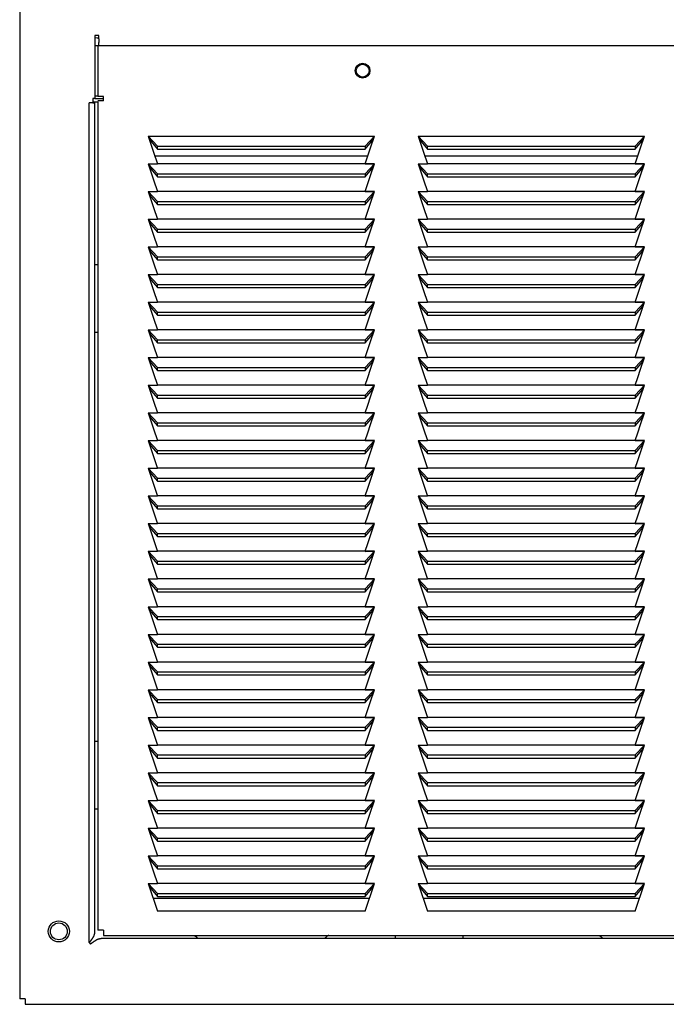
# Model space of a CAD drawing. Extents: x 8 to 124, y 2 to 77.
# Tile 1 of 11: x 8 to 18, y 6 to 21. Entities that reach past the tile are written whole.
import ezdxf

# ---------------------------------------------------------------- set-up
doc = ezdxf.new("R2010")
doc.units = 0
doc.layers.add('BODY', color=3, linetype='CONTINUOUS')

msp = doc.modelspace()

# ---------------------------------------------------------------- linework, layer by layer
at = {"layer": 'BODY', "linetype": 'CONTINUOUS'}
for p, q in [((8.361, 56.364), (8.361, 6.367)), ((9.535, 20.636), (9.472, 20.636)), ((9.472, 20.636), (9.472, 19.703)), ((9.511, 20.603), (9.535, 20.603)), ((9.535, 20.588), (9.535, 20.636)), ((9.535, 20.588), (9.535, 20.531)), ((9.472, 20.491), (9.518, 20.491)), ((9.518, 20.491), (26.363, 20.491)), ((9.518, 20.491), (9.518, 19.733)), ((9.535, 20.514), (9.535, 20.531)), ((9.535, 20.492), (9.535, 20.514)), ((9.535, 20.491), (9.535, 20.492)), ((9.442, 19.703), (9.442, 19.64)), ((9.472, 19.703), (9.442, 19.703)), ((9.472, 19.741), (9.518, 19.741)), ((9.472, 19.705), (9.6, 19.705)), ((9.6, 19.733), (9.518, 19.733)), ((9.6, 19.671), (9.6, 19.733)), ((9.391, 7.199), (9.391, 19.64)), ((9.442, 19.64), (9.391, 19.64)), ((9.442, 19.655), (9.525, 19.655)), ((9.442, 19.64), (9.472, 19.64)), ((9.472, 7.362), (9.472, 19.64)), ((9.6, 19.671), (9.518, 19.671)), ((9.518, 19.655), (9.518, 7.386)), ((10.266, 19.146), (13.616, 19.146)), ((10.404, 18.999), (10.266, 19.146)), ((13.616, 19.146), (13.477, 18.999)), ((14.266, 19.146), (17.616, 19.146)), ((14.404, 18.999), (14.266, 19.146)), ((17.616, 19.146), (17.477, 18.999)), ((10.283, 19.094), (10.404, 18.954)), ((10.404, 18.999), (13.477, 18.999)), ((10.404, 18.954), (10.404, 18.999)), ((13.477, 18.954), (13.598, 19.094)), ((13.477, 18.999), (13.477, 18.954)), ((14.283, 19.094), (14.404, 18.954)), ((14.404, 18.999), (17.477, 18.999)), ((14.404, 18.954), (14.404, 18.999)), ((17.477, 18.954), (17.598, 19.094)), ((17.477, 18.999), (17.477, 18.954)), ((10.364, 18.855), (13.518, 18.855)), ((10.404, 18.954), (13.477, 18.954)), ((14.364, 18.855), (17.518, 18.855)), ((14.404, 18.954), (17.477, 18.954)), ((10.266, 18.736), (10.404, 18.736)), ((10.404, 18.589), (10.266, 18.736)), ((10.283, 18.684), (10.404, 18.544)), ((13.478, 18.736), (10.404, 18.736)), ((13.616, 18.736), (13.477, 18.589)), ((13.477, 18.544), (13.598, 18.684)), ((13.616, 18.736), (13.478, 18.736)), ((13.478, 18.735), (13.616, 18.736)), ((14.266, 18.736), (14.404, 18.736)), ((14.404, 18.589), (14.266, 18.736)), ((14.283, 18.684), (14.404, 18.544)), ((17.478, 18.736), (14.404, 18.736)), ((17.616, 18.736), (17.477, 18.589)), ((17.477, 18.544), (17.598, 18.684)), ((17.616, 18.736), (17.478, 18.736)), ((17.478, 18.735), (17.616, 18.736)), ((10.404, 18.589), (13.477, 18.589)), ((10.404, 18.544), (10.404, 18.589)), ((10.404, 18.544), (13.477, 18.544)), ((13.477, 18.589), (13.477, 18.544)), ((14.404, 18.589), (17.477, 18.589)), ((14.404, 18.544), (14.404, 18.589)), ((14.404, 18.544), (17.477, 18.544)), ((17.477, 18.589), (17.477, 18.544)), ((10.266, 18.326), (10.404, 18.326)), ((10.404, 18.179), (10.266, 18.326)), ((10.283, 18.274), (10.404, 18.134)), ((13.478, 18.326), (10.404, 18.326)), ((13.616, 18.326), (13.477, 18.179)), ((13.477, 18.134), (13.598, 18.274)), ((13.616, 18.326), (13.478, 18.326)), ((13.478, 18.325), (13.616, 18.326)), ((14.266, 18.326), (14.404, 18.326)), ((14.404, 18.179), (14.266, 18.326)), ((14.283, 18.274), (14.404, 18.134)), ((17.478, 18.326), (14.404, 18.326)), ((17.616, 18.326), (17.477, 18.179)), ((17.477, 18.134), (17.598, 18.274)), ((17.616, 18.326), (17.478, 18.326)), ((17.478, 18.325), (17.616, 18.326)), ((10.404, 18.179), (13.477, 18.179)), ((10.404, 18.134), (10.404, 18.179)), ((10.404, 18.134), (13.477, 18.134)), ((13.477, 18.179), (13.477, 18.134)), ((14.404, 18.134), (14.404, 18.179)), ((14.404, 18.179), (17.477, 18.179)), ((14.404, 18.134), (17.477, 18.134)), ((17.477, 18.179), (17.477, 18.134)), ((10.266, 17.916), (10.404, 17.916)), ((10.404, 17.769), (10.266, 17.916)), ((10.283, 17.864), (10.404, 17.724)), ((13.478, 17.916), (10.404, 17.916)), ((13.616, 17.916), (13.477, 17.769)), ((13.477, 17.724), (13.598, 17.864)), ((13.616, 17.916), (13.478, 17.916)), ((13.478, 17.915), (13.616, 17.916)), ((14.266, 17.916), (14.404, 17.916)), ((14.404, 17.769), (14.266, 17.916)), ((14.283, 17.864), (14.404, 17.724)), ((17.478, 17.916), (14.404, 17.916)), ((17.616, 17.916), (17.477, 17.769)), ((17.477, 17.724), (17.598, 17.864)), ((17.616, 17.916), (17.478, 17.916)), ((17.478, 17.915), (17.616, 17.916)), ((10.404, 17.724), (10.404, 17.769)), ((10.404, 17.769), (13.477, 17.769)), ((10.404, 17.724), (13.477, 17.724)), ((13.477, 17.769), (13.477, 17.724)), ((14.404, 17.769), (17.477, 17.769)), ((14.404, 17.724), (14.404, 17.769)), ((14.404, 17.724), (17.477, 17.724)), ((17.477, 17.769), (17.477, 17.724)), ((10.266, 17.506), (10.404, 17.506)), ((10.404, 17.359), (10.266, 17.506)), ((13.478, 17.506), (10.404, 17.506)), ((13.616, 17.506), (13.477, 17.359)), ((13.616, 17.506), (13.478, 17.506)), ((13.478, 17.505), (13.616, 17.506)), ((14.266, 17.506), (14.404, 17.506)), ((14.404, 17.359), (14.266, 17.506)), ((17.478, 17.506), (14.404, 17.506)), ((17.616, 17.506), (17.477, 17.359)), ((17.616, 17.506), (17.478, 17.506)), ((17.478, 17.096), (17.616, 17.506)), ((17.478, 17.505), (17.616, 17.506)), ((10.283, 17.454), (10.404, 17.314)), ((10.404, 17.359), (13.477, 17.359)), ((10.404, 17.314), (10.404, 17.359)), ((13.477, 17.314), (13.598, 17.454)), ((13.477, 17.359), (13.477, 17.314)), ((14.283, 17.454), (14.404, 17.314)), ((14.404, 17.314), (14.404, 17.359)), ((14.404, 17.359), (17.477, 17.359)), ((17.477, 17.314), (17.598, 17.454)), ((17.477, 17.359), (17.477, 17.314)), ((9.518, 17.238), (9.472, 17.238)), ((10.404, 17.314), (13.477, 17.314)), ((14.404, 17.314), (17.477, 17.314)), ((10.266, 17.096), (10.404, 17.096)), ((10.404, 16.949), (10.266, 17.096)), ((13.478, 17.096), (10.404, 17.096)), ((13.616, 17.096), (13.477, 16.949)), ((13.616, 17.096), (13.478, 17.096)), ((13.478, 17.095), (13.616, 17.096)), ((14.266, 17.096), (14.404, 17.096)), ((14.404, 16.949), (14.266, 17.096)), ((17.478, 17.096), (14.404, 17.096)), ((17.616, 17.096), (17.477, 16.949)), ((17.616, 17.096), (17.478, 17.096)), ((17.478, 17.095), (17.616, 17.096)), ((10.283, 17.044), (10.404, 16.904)), ((10.404, 16.949), (13.477, 16.949)), ((10.404, 16.904), (10.404, 16.949)), ((13.477, 16.904), (13.598, 17.044)), ((13.477, 16.949), (13.477, 16.904)), ((14.283, 17.044), (14.404, 16.904)), ((14.404, 16.949), (17.477, 16.949)), ((14.404, 16.904), (14.404, 16.949)), ((17.477, 16.904), (17.598, 17.044)), ((17.477, 16.949), (17.477, 16.904)), ((10.404, 16.904), (13.477, 16.904)), ((14.404, 16.904), (17.477, 16.904)), ((10.266, 16.686), (10.404, 16.686)), ((10.404, 16.539), (10.266, 16.686)), ((10.283, 16.634), (10.404, 16.494)), ((13.478, 16.686), (10.404, 16.686)), ((13.616, 16.686), (13.477, 16.539)), ((13.477, 16.494), (13.598, 16.634)), ((13.616, 16.686), (13.478, 16.686)), ((13.478, 16.685), (13.616, 16.686)), ((14.266, 16.686), (14.404, 16.686)), ((14.404, 16.539), (14.266, 16.686)), ((14.283, 16.634), (14.404, 16.494)), ((17.478, 16.686), (14.404, 16.686)), ((17.616, 16.686), (17.477, 16.539)), ((17.477, 16.494), (17.598, 16.634)), ((17.616, 16.686), (17.478, 16.686)), ((17.478, 16.276), (17.616, 16.686)), ((17.478, 16.685), (17.616, 16.686)), ((10.404, 16.494), (10.404, 16.539)), ((10.404, 16.539), (13.477, 16.539)), ((10.404, 16.494), (13.477, 16.494)), ((13.477, 16.539), (13.477, 16.494)), ((14.404, 16.539), (17.477, 16.539)), ((14.404, 16.494), (14.404, 16.539)), ((14.404, 16.494), (17.477, 16.494)), ((17.477, 16.539), (17.477, 16.494)), ((9.518, 16.238), (9.472, 16.238)), ((10.266, 16.276), (10.404, 16.276)), ((10.404, 16.129), (10.266, 16.276)), ((10.283, 16.224), (10.404, 16.084)), ((13.478, 16.276), (10.404, 16.276)), ((13.616, 16.276), (13.477, 16.129)), ((13.477, 16.084), (13.598, 16.224)), ((13.616, 16.276), (13.478, 16.276)), ((13.478, 16.275), (13.616, 16.276)), ((14.266, 16.276), (14.404, 16.276)), ((14.404, 16.129), (14.266, 16.276)), ((14.283, 16.224), (14.404, 16.084)), ((17.478, 16.276), (14.404, 16.276)), ((17.616, 16.276), (17.477, 16.129)), ((17.477, 16.084), (17.598, 16.224)), ((17.616, 16.276), (17.478, 16.276)), ((17.478, 16.275), (17.616, 16.276)), ((10.404, 16.129), (13.477, 16.129)), ((10.404, 16.084), (10.404, 16.129)), ((10.404, 16.084), (13.477, 16.084)), ((13.477, 16.129), (13.477, 16.084)), ((14.404, 16.084), (14.404, 16.129)), ((14.404, 16.129), (17.477, 16.129)), ((14.404, 16.084), (17.477, 16.084)), ((17.477, 16.129), (17.477, 16.084)), ((10.266, 15.866), (10.404, 15.866)), ((10.404, 15.719), (10.266, 15.866)), ((10.283, 15.814), (10.404, 15.674)), ((13.478, 15.866), (10.404, 15.866)), ((13.616, 15.866), (13.477, 15.719)), ((13.477, 15.674), (13.598, 15.814)), ((13.616, 15.866), (13.478, 15.866)), ((13.478, 15.865), (13.616, 15.866)), ((14.266, 15.866), (14.404, 15.866)), ((14.404, 15.719), (14.266, 15.866)), ((14.283, 15.814), (14.404, 15.674)), ((17.478, 15.866), (14.404, 15.866)), ((17.616, 15.866), (17.477, 15.719)), ((17.477, 15.674), (17.598, 15.814)), ((17.616, 15.866), (17.478, 15.866)), ((17.478, 15.865), (17.616, 15.866)), ((10.404, 15.674), (10.404, 15.719)), ((10.404, 15.719), (13.477, 15.719)), ((10.404, 15.674), (13.477, 15.674)), ((13.477, 15.719), (13.477, 15.674)), ((14.404, 15.674), (14.404, 15.719)), ((14.404, 15.719), (17.477, 15.719)), ((14.404, 15.674), (17.477, 15.674)), ((17.477, 15.719), (17.477, 15.674)), ((10.266, 15.456), (10.404, 15.456)), ((10.404, 15.309), (10.266, 15.456)), ((10.283, 15.404), (10.404, 15.264)), ((13.478, 15.456), (10.404, 15.456)), ((13.616, 15.456), (13.477, 15.309)), ((13.477, 15.264), (13.598, 15.404)), ((13.616, 15.456), (13.478, 15.456)), ((13.478, 15.455), (13.616, 15.456)), ((14.266, 15.456), (14.404, 15.456)), ((14.404, 15.309), (14.266, 15.456)), ((14.283, 15.404), (14.404, 15.264)), ((17.478, 15.456), (14.404, 15.456)), ((17.616, 15.456), (17.477, 15.309)), ((17.477, 15.264), (17.598, 15.404)), ((17.616, 15.456), (17.478, 15.456)), ((17.478, 15.455), (17.616, 15.456)), ((10.404, 15.309), (13.477, 15.309)), ((10.404, 15.264), (10.404, 15.309)), ((10.404, 15.264), (13.477, 15.264)), ((13.477, 15.309), (13.477, 15.264)), ((14.404, 15.264), (14.404, 15.309)), ((14.404, 15.309), (17.477, 15.309)), ((14.404, 15.264), (17.477, 15.264)), ((17.477, 15.309), (17.477, 15.264)), ((10.266, 15.046), (10.404, 15.046)), ((10.404, 14.899), (10.266, 15.046)), ((13.478, 15.046), (10.404, 15.046)), ((13.616, 15.046), (13.477, 14.899)), ((13.616, 15.046), (13.478, 15.046)), ((13.478, 15.045), (13.616, 15.046)), ((14.266, 15.046), (14.404, 15.046)), ((14.404, 14.899), (14.266, 15.046)), ((17.478, 15.046), (14.404, 15.046)), ((17.616, 15.046), (17.477, 14.899)), ((17.616, 15.046), (17.478, 15.046)), ((17.478, 15.045), (17.616, 15.046)), ((10.283, 14.994), (10.404, 14.854)), ((10.404, 14.854), (10.404, 14.899)), ((10.404, 14.899), (13.477, 14.899)), ((13.477, 14.854), (13.598, 14.994)), ((13.477, 14.899), (13.477, 14.854)), ((14.283, 14.994), (14.404, 14.854)), ((14.404, 14.854), (14.404, 14.899)), ((14.404, 14.899), (17.477, 14.899)), ((17.477, 14.854), (17.598, 14.994)), ((17.477, 14.899), (17.477, 14.854)), ((10.404, 14.854), (13.477, 14.854)), ((14.404, 14.854), (17.477, 14.854)), ((10.266, 14.636), (10.404, 14.636)), ((10.404, 14.489), (10.266, 14.636)), ((13.478, 14.636), (10.404, 14.636)), ((13.616, 14.636), (13.477, 14.489)), ((13.616, 14.636), (13.478, 14.636)), ((13.478, 14.635), (13.616, 14.636)), ((14.266, 14.636), (14.404, 14.636)), ((14.404, 14.489), (14.266, 14.636)), ((17.478, 14.636), (14.404, 14.636)), ((17.616, 14.636), (17.477, 14.489)), ((17.616, 14.636), (17.478, 14.636)), ((17.478, 14.635), (17.616, 14.636)), ((10.283, 14.584), (10.404, 14.444)), ((10.404, 14.444), (10.404, 14.489)), ((10.404, 14.489), (13.477, 14.489)), ((10.404, 14.444), (13.477, 14.444)), ((13.477, 14.444), (13.598, 14.584)), ((13.477, 14.489), (13.477, 14.444)), ((14.283, 14.584), (14.404, 14.444)), ((14.404, 14.444), (14.404, 14.489)), ((14.404, 14.489), (17.477, 14.489)), ((14.404, 14.444), (17.477, 14.444)), ((17.477, 14.444), (17.598, 14.584)), ((17.477, 14.489), (17.477, 14.444)), ((10.266, 14.226), (10.404, 14.226)), ((10.404, 14.079), (10.266, 14.226)), ((10.283, 14.174), (10.404, 14.034)), ((13.478, 14.226), (10.404, 14.226)), ((13.616, 14.226), (13.477, 14.079)), ((13.477, 14.034), (13.598, 14.174)), ((13.616, 14.226), (13.478, 14.226)), ((13.478, 14.225), (13.616, 14.226)), ((14.266, 14.226), (14.404, 14.226)), ((14.404, 14.079), (14.266, 14.226)), ((14.283, 14.174), (14.404, 14.034)), ((17.478, 14.226), (14.404, 14.226)), ((17.616, 14.226), (17.477, 14.079)), ((17.477, 14.034), (17.598, 14.174)), ((17.616, 14.226), (17.478, 14.226)), ((17.478, 14.225), (17.616, 14.226)), ((10.404, 14.034), (10.404, 14.079)), ((10.404, 14.079), (13.477, 14.079)), ((10.404, 14.034), (13.477, 14.034)), ((13.477, 14.079), (13.477, 14.034)), ((14.404, 14.034), (14.404, 14.079)), ((14.404, 14.079), (17.477, 14.079)), ((14.404, 14.034), (17.477, 14.034)), ((17.477, 14.079), (17.477, 14.034)), ((10.266, 13.816), (10.404, 13.816)), ((10.404, 13.669), (10.266, 13.816)), ((10.283, 13.764), (10.404, 13.624)), ((13.478, 13.816), (10.404, 13.816)), ((13.616, 13.816), (13.477, 13.669)), ((13.477, 13.624), (13.598, 13.764)), ((13.616, 13.816), (13.478, 13.816)), ((13.478, 13.815), (13.616, 13.816)), ((14.266, 13.816), (14.404, 13.816)), ((14.404, 13.669), (14.266, 13.816)), ((14.283, 13.764), (14.404, 13.624)), ((17.478, 13.816), (14.404, 13.816)), ((17.616, 13.816), (17.477, 13.669)), ((17.477, 13.624), (17.598, 13.764)), ((17.616, 13.816), (17.478, 13.816)), ((17.478, 13.815), (17.616, 13.816)), ((10.404, 13.624), (10.404, 13.669)), ((10.404, 13.669), (13.477, 13.669)), ((10.404, 13.624), (13.477, 13.624)), ((13.477, 13.669), (13.477, 13.624)), ((14.404, 13.624), (14.404, 13.669)), ((14.404, 13.669), (17.477, 13.669)), ((14.404, 13.624), (17.477, 13.624)), ((17.477, 13.669), (17.477, 13.624)), ((10.266, 13.406), (10.404, 13.406)), ((10.404, 13.259), (10.266, 13.406)), ((10.283, 13.354), (10.404, 13.214)), ((13.478, 13.406), (10.404, 13.406)), ((13.616, 13.406), (13.477, 13.259)), ((13.477, 13.214), (13.598, 13.354)), ((13.616, 13.406), (13.478, 13.406)), ((13.478, 13.405), (13.616, 13.406)), ((14.266, 13.406), (14.404, 13.406)), ((14.404, 13.259), (14.266, 13.406)), ((14.283, 13.354), (14.404, 13.214)), ((17.478, 13.406), (14.404, 13.406)), ((17.616, 13.406), (17.477, 13.259)), ((17.477, 13.214), (17.598, 13.354)), ((17.616, 13.406), (17.478, 13.406)), ((17.478, 13.405), (17.616, 13.406)), ((10.404, 13.259), (13.477, 13.259)), ((10.404, 13.214), (10.404, 13.259)), ((10.404, 13.214), (13.477, 13.214)), ((13.477, 13.259), (13.477, 13.214)), ((14.404, 13.214), (14.404, 13.259)), ((14.404, 13.259), (17.477, 13.259)), ((14.404, 13.214), (17.477, 13.214)), ((17.477, 13.259), (17.477, 13.214)), ((10.266, 12.996), (10.404, 12.996)), ((10.404, 12.849), (10.266, 12.996)), ((13.478, 12.996), (10.404, 12.996)), ((13.616, 12.996), (13.477, 12.849)), ((13.616, 12.996), (13.478, 12.996)), ((13.478, 12.995), (13.616, 12.996)), ((14.266, 12.996), (14.404, 12.996)), ((14.404, 12.849), (14.266, 12.996)), ((17.478, 12.996), (14.404, 12.996)), ((17.616, 12.996), (17.477, 12.849)), ((17.616, 12.996), (17.478, 12.996)), ((17.478, 12.995), (17.616, 12.996)), ((10.283, 12.944), (10.404, 12.804)), ((10.404, 12.849), (13.477, 12.849)), ((10.404, 12.804), (10.404, 12.849)), ((13.477, 12.804), (13.598, 12.944)), ((13.477, 12.849), (13.477, 12.804)), ((14.283, 12.944), (14.404, 12.804)), ((14.404, 12.804), (14.404, 12.849)), ((14.404, 12.849), (17.477, 12.849)), ((17.477, 12.804), (17.598, 12.944)), ((17.477, 12.849), (17.477, 12.804)), ((10.404, 12.804), (13.477, 12.804)), ((14.404, 12.804), (17.477, 12.804)), ((10.266, 12.586), (10.404, 12.586)), ((10.404, 12.439), (10.266, 12.586)), ((13.478, 12.586), (10.404, 12.586)), ((13.616, 12.586), (13.477, 12.439)), ((13.616, 12.586), (13.478, 12.586)), ((13.478, 12.585), (13.616, 12.586)), ((14.266, 12.586), (14.404, 12.586)), ((14.404, 12.439), (14.266, 12.586)), ((17.478, 12.586), (14.404, 12.586)), ((17.616, 12.586), (17.477, 12.439)), ((17.616, 12.586), (17.478, 12.586)), ((17.478, 12.585), (17.616, 12.586)), ((10.283, 12.534), (10.404, 12.394)), ((10.404, 12.394), (10.404, 12.439)), ((10.404, 12.439), (13.477, 12.439)), ((13.477, 12.394), (13.598, 12.534)), ((13.477, 12.439), (13.477, 12.394)), ((14.283, 12.534), (14.404, 12.394)), ((14.404, 12.394), (14.404, 12.439)), ((14.404, 12.439), (17.477, 12.439)), ((17.477, 12.394), (17.598, 12.534)), ((17.477, 12.439), (17.477, 12.394)), ((10.404, 12.394), (13.477, 12.394)), ((14.404, 12.394), (17.477, 12.394)), ((10.266, 12.176), (10.404, 12.176)), ((10.404, 12.029), (10.266, 12.176)), ((10.283, 12.124), (10.404, 11.984)), ((13.478, 12.176), (10.404, 12.176)), ((13.616, 12.176), (13.477, 12.029)), ((13.477, 11.984), (13.598, 12.124)), ((13.616, 12.176), (13.478, 12.176)), ((13.478, 12.175), (13.616, 12.176)), ((14.266, 12.176), (14.404, 12.176)), ((14.404, 12.029), (14.266, 12.176)), ((14.283, 12.124), (14.404, 11.984)), ((17.478, 12.176), (14.404, 12.176)), ((17.616, 12.176), (17.477, 12.029)), ((17.477, 11.984), (17.598, 12.124)), ((17.616, 12.176), (17.478, 12.176)), ((17.478, 12.175), (17.616, 12.176)), ((10.404, 12.029), (13.477, 12.029)), ((10.404, 11.984), (10.404, 12.029)), ((10.404, 11.984), (13.477, 11.984)), ((13.477, 12.029), (13.477, 11.984)), ((14.404, 12.029), (17.477, 12.029)), ((14.404, 11.984), (14.404, 12.029)), ((14.404, 11.984), (17.477, 11.984)), ((17.477, 12.029), (17.477, 11.984)), ((10.266, 11.766), (10.404, 11.766)), ((10.404, 11.619), (10.266, 11.766)), ((10.283, 11.714), (10.404, 11.574)), ((13.478, 11.766), (10.404, 11.766)), ((13.616, 11.766), (13.477, 11.619)), ((13.477, 11.574), (13.598, 11.714)), ((13.616, 11.766), (13.478, 11.766)), ((13.478, 11.765), (13.616, 11.766)), ((14.266, 11.766), (14.404, 11.766)), ((14.404, 11.619), (14.266, 11.766)), ((14.283, 11.714), (14.404, 11.574)), ((17.478, 11.766), (14.404, 11.766)), ((17.616, 11.766), (17.477, 11.619)), ((17.477, 11.574), (17.598, 11.714)), ((17.616, 11.766), (17.478, 11.766)), ((17.478, 11.765), (17.616, 11.766)), ((10.404, 11.574), (10.404, 11.619)), ((10.404, 11.619), (13.477, 11.619)), ((10.404, 11.574), (13.477, 11.574)), ((13.477, 11.619), (13.477, 11.574)), ((14.404, 11.574), (14.404, 11.619)), ((14.404, 11.619), (17.477, 11.619)), ((14.404, 11.574), (17.477, 11.574)), ((17.477, 11.619), (17.477, 11.574)), ((10.266, 11.356), (10.404, 11.356)), ((10.404, 11.209), (10.266, 11.356)), ((10.283, 11.304), (10.404, 11.164)), ((13.478, 11.356), (10.404, 11.356)), ((13.616, 11.356), (13.477, 11.209)), ((13.477, 11.164), (13.598, 11.304)), ((13.616, 11.356), (13.478, 11.356)), ((13.478, 11.355), (13.616, 11.356)), ((14.266, 11.356), (14.404, 11.356)), ((14.404, 11.209), (14.266, 11.356)), ((14.283, 11.304), (14.404, 11.164)), ((17.478, 11.356), (14.404, 11.356)), ((17.616, 11.356), (17.477, 11.209)), ((17.477, 11.164), (17.598, 11.304)), ((17.616, 11.356), (17.478, 11.356)), ((17.478, 11.355), (17.616, 11.356)), ((10.404, 11.164), (10.404, 11.209)), ((10.404, 11.209), (13.477, 11.209)), ((10.404, 11.164), (13.477, 11.164)), ((13.477, 11.209), (13.477, 11.164)), ((14.404, 11.164), (14.404, 11.209)), ((14.404, 11.209), (17.477, 11.209)), ((14.404, 11.164), (17.477, 11.164)), ((17.477, 11.209), (17.477, 11.164)), ((10.266, 10.946), (10.404, 10.946)), ((10.404, 10.799), (10.266, 10.946)), ((13.478, 10.946), (10.404, 10.946)), ((13.616, 10.946), (13.477, 10.799)), ((13.616, 10.946), (13.478, 10.946)), ((13.478, 10.945), (13.616, 10.946)), ((14.266, 10.946), (14.404, 10.946)), ((14.404, 10.799), (14.266, 10.946)), ((17.478, 10.946), (14.404, 10.946)), ((17.616, 10.946), (17.477, 10.799)), ((17.616, 10.946), (17.478, 10.946)), ((17.478, 10.945), (17.616, 10.946)), ((10.283, 10.894), (10.404, 10.754)), ((10.404, 10.799), (13.477, 10.799)), ((10.404, 10.754), (10.404, 10.799)), ((13.477, 10.754), (13.598, 10.894)), ((13.477, 10.799), (13.477, 10.754)), ((14.283, 10.894), (14.404, 10.754)), ((14.404, 10.799), (17.477, 10.799)), ((14.404, 10.754), (14.404, 10.799)), ((17.477, 10.754), (17.598, 10.894)), ((17.477, 10.799), (17.477, 10.754)), ((10.404, 10.754), (13.477, 10.754)), ((14.404, 10.754), (17.477, 10.754)), ((10.266, 10.536), (10.404, 10.536)), ((10.404, 10.389), (10.266, 10.536)), ((13.478, 10.536), (10.404, 10.536)), ((13.616, 10.536), (13.477, 10.389)), ((13.616, 10.536), (13.478, 10.536)), ((13.478, 10.535), (13.616, 10.536)), ((14.266, 10.536), (14.404, 10.536)), ((14.404, 10.389), (14.266, 10.536)), ((17.478, 10.536), (14.404, 10.536)), ((17.616, 10.536), (17.477, 10.389)), ((17.616, 10.536), (17.478, 10.536)), ((17.478, 10.535), (17.616, 10.536)), ((10.283, 10.484), (10.404, 10.344)), ((10.404, 10.389), (13.477, 10.389)), ((10.404, 10.344), (10.404, 10.389)), ((13.477, 10.344), (13.598, 10.484)), ((13.477, 10.389), (13.477, 10.344)), ((14.283, 10.484), (14.404, 10.344)), ((14.404, 10.389), (17.477, 10.389)), ((14.404, 10.344), (14.404, 10.389)), ((17.477, 10.344), (17.598, 10.484)), ((17.477, 10.389), (17.477, 10.344)), ((10.404, 10.344), (13.477, 10.344)), ((14.404, 10.344), (17.477, 10.344)), ((9.518, 10.178), (9.472, 10.178)), ((10.266, 10.126), (10.404, 10.126)), ((10.404, 9.979), (10.266, 10.126)), ((10.283, 10.074), (10.404, 9.934)), ((13.478, 10.126), (10.404, 10.126)), ((13.616, 10.126), (13.477, 9.979)), ((13.477, 9.934), (13.598, 10.074)), ((13.616, 10.126), (13.478, 10.126)), ((13.478, 10.125), (13.616, 10.126)), ((14.266, 10.126), (14.404, 10.126)), ((14.404, 9.979), (14.266, 10.126)), ((14.283, 10.074), (14.404, 9.934)), ((17.478, 10.126), (14.404, 10.126)), ((17.616, 10.126), (17.477, 9.979)), ((17.477, 9.934), (17.598, 10.074)), ((17.616, 10.126), (17.478, 10.126)), ((17.478, 10.125), (17.616, 10.126)), ((10.404, 9.934), (10.404, 9.979)), ((10.404, 9.979), (13.477, 9.979)), ((10.404, 9.934), (13.477, 9.934)), ((13.477, 9.979), (13.477, 9.934)), ((14.404, 9.934), (14.404, 9.979)), ((14.404, 9.979), (17.477, 9.979)), ((14.404, 9.934), (17.477, 9.934)), ((17.477, 9.979), (17.477, 9.934)), ((10.266, 9.716), (10.404, 9.716)), ((10.404, 9.569), (10.266, 9.716)), ((10.283, 9.664), (10.404, 9.524)), ((13.478, 9.716), (10.404, 9.716)), ((13.616, 9.716), (13.477, 9.569)), ((13.477, 9.524), (13.598, 9.664)), ((13.616, 9.716), (13.478, 9.716)), ((13.478, 9.715), (13.616, 9.716)), ((14.266, 9.716), (14.404, 9.716)), ((14.404, 9.569), (14.266, 9.716)), ((14.283, 9.664), (14.404, 9.524)), ((17.478, 9.716), (14.404, 9.716)), ((17.616, 9.716), (17.477, 9.569)), ((17.477, 9.524), (17.598, 9.664)), ((17.616, 9.716), (17.478, 9.716)), ((17.478, 9.715), (17.616, 9.716)), ((10.404, 9.524), (10.404, 9.569)), ((10.404, 9.569), (13.477, 9.569)), ((10.404, 9.524), (13.477, 9.524)), ((13.477, 9.569), (13.477, 9.524)), ((14.404, 9.524), (14.404, 9.569)), ((14.404, 9.569), (17.477, 9.569)), ((14.404, 9.524), (17.477, 9.524)), ((17.477, 9.569), (17.477, 9.524)), ((10.266, 9.306), (10.404, 9.306)), ((10.404, 9.159), (10.266, 9.306)), ((10.283, 9.254), (10.404, 9.114)), ((13.478, 9.306), (10.404, 9.306)), ((13.616, 9.306), (13.477, 9.159)), ((13.477, 9.114), (13.598, 9.254)), ((13.616, 9.306), (13.478, 9.306)), ((13.478, 9.305), (13.616, 9.306)), ((14.266, 9.306), (14.404, 9.306)), ((14.404, 9.159), (14.266, 9.306)), ((14.283, 9.254), (14.404, 9.114)), ((17.478, 9.306), (14.404, 9.306)), ((17.616, 9.306), (17.477, 9.159)), ((17.477, 9.114), (17.598, 9.254)), ((17.616, 9.306), (17.478, 9.306)), ((17.478, 9.305), (17.616, 9.306)), ((9.518, 9.178), (9.472, 9.178)), ((10.404, 9.159), (13.477, 9.159)), ((10.404, 9.114), (10.404, 9.159)), ((10.404, 9.114), (13.477, 9.114)), ((13.477, 9.159), (13.477, 9.114)), ((14.404, 9.114), (14.404, 9.159)), ((14.404, 9.159), (17.477, 9.159)), ((14.404, 9.114), (17.477, 9.114)), ((17.477, 9.159), (17.477, 9.114)), ((10.266, 8.896), (10.404, 8.896)), ((10.404, 8.749), (10.266, 8.896)), ((10.283, 8.844), (10.404, 8.704)), ((13.478, 8.896), (10.404, 8.896)), ((13.616, 8.896), (13.477, 8.749)), ((13.477, 8.704), (13.598, 8.844)), ((13.616, 8.896), (13.478, 8.896)), ((13.478, 8.895), (13.616, 8.896)), ((14.266, 8.896), (14.404, 8.896)), ((14.404, 8.749), (14.266, 8.896)), ((14.283, 8.844), (14.404, 8.704)), ((17.478, 8.896), (14.404, 8.896)), ((17.616, 8.896), (17.477, 8.749)), ((17.477, 8.704), (17.598, 8.844)), ((17.616, 8.896), (17.478, 8.896)), ((17.478, 8.895), (17.616, 8.896)), ((10.404, 8.749), (13.477, 8.749)), ((10.404, 8.704), (10.404, 8.749)), ((10.404, 8.704), (13.477, 8.704)), ((13.477, 8.749), (13.477, 8.704)), ((14.404, 8.749), (17.477, 8.749)), ((14.404, 8.704), (14.404, 8.749)), ((14.404, 8.704), (17.477, 8.704)), ((17.477, 8.749), (17.477, 8.704)), ((10.266, 8.486), (10.404, 8.486)), ((10.404, 8.339), (10.266, 8.486)), ((13.478, 8.486), (10.404, 8.486)), ((13.616, 8.486), (13.477, 8.339)), ((13.616, 8.486), (13.478, 8.486)), ((13.478, 8.485), (13.616, 8.486)), ((14.266, 8.486), (14.404, 8.486)), ((14.404, 8.339), (14.266, 8.486)), ((17.478, 8.486), (14.404, 8.486)), ((17.616, 8.486), (17.477, 8.339)), ((17.616, 8.486), (17.478, 8.486)), ((17.478, 8.485), (17.616, 8.486)), ((10.283, 8.434), (10.404, 8.294)), ((10.404, 8.294), (10.404, 8.339)), ((10.404, 8.339), (13.477, 8.339)), ((13.477, 8.294), (13.598, 8.434)), ((13.477, 8.339), (13.477, 8.294)), ((14.283, 8.434), (14.404, 8.294)), ((14.404, 8.294), (14.404, 8.339)), ((14.404, 8.339), (17.477, 8.339)), ((17.477, 8.294), (17.598, 8.434)), ((17.477, 8.339), (17.477, 8.294)), ((10.404, 8.294), (13.477, 8.294)), ((14.404, 8.294), (17.477, 8.294)), ((10.266, 8.076), (10.404, 8.076)), ((10.404, 7.929), (10.266, 8.076)), ((10.266, 8.076), (10.404, 7.665)), ((10.283, 8.024), (10.404, 7.884)), ((13.478, 8.076), (10.404, 8.076)), ((13.616, 8.076), (13.477, 7.929)), ((13.477, 7.665), (13.616, 8.076)), ((13.477, 7.884), (13.598, 8.024)), ((13.616, 8.076), (13.478, 8.076)), ((13.478, 8.075), (13.616, 8.076)), ((14.266, 8.076), (14.404, 8.076)), ((14.404, 7.929), (14.266, 8.076)), ((14.266, 8.076), (14.404, 7.665)), ((14.283, 8.024), (14.404, 7.884)), ((17.478, 8.076), (14.404, 8.076)), ((17.616, 8.076), (17.477, 7.929)), ((17.477, 7.665), (17.616, 8.076)), ((17.477, 7.884), (17.598, 8.024)), ((17.616, 8.076), (17.478, 8.076)), ((17.478, 8.075), (17.616, 8.076)), ((10.404, 7.884), (10.404, 7.929)), ((10.404, 7.929), (13.477, 7.929)), ((10.404, 7.884), (13.477, 7.884)), ((13.477, 7.929), (13.477, 7.884)), ((14.404, 7.929), (17.477, 7.929)), ((14.404, 7.884), (14.404, 7.929)), ((14.404, 7.884), (17.477, 7.884)), ((17.477, 7.929), (17.477, 7.884)), ((13.541, 7.855), (10.34, 7.855)), ((17.541, 7.855), (14.34, 7.855)), ((13.477, 7.665), (10.404, 7.665)), ((17.477, 7.665), (14.404, 7.665)), ((9.6, 7.386), (9.518, 7.386)), ((9.6, 7.386), (9.6, 7.305)), ((9.6, 7.305), (26.282, 7.305)), ((13.926, 7.305), (13.926, 7.259)), ((14.926, 7.305), (14.926, 7.259)), ((9.391, 7.199), (9.412, 7.178)), ((26.307, 7.259), (9.574, 7.259)), ((10.997, 7.259), (10.988, 7.273)), ((12.885, 7.259), (12.894, 7.273)), ((16.997, 7.259), (16.988, 7.273)), ((8.442, 6.367), (8.361, 6.367)), ((8.441, 6.366), (8.441, 6.367)), ((8.442, 6.366), (8.441, 6.366)), ((8.442, 6.367), (8.442, 6.286)), ((8.442, 6.286), (27.44, 6.286))]:
    msp.add_line(p, q, dxfattribs=at)
at = {"layer": 'BODY', "linetype": 'CONTINUOUS', "flags": 128}
for points in [[(9.472, 20.609), (9.485, 20.606), (9.511, 20.603)], [(10.266, 19.146), (10.306, 19.028), (10.345, 18.91), (10.404, 18.735)], [(13.478, 18.736), (13.517, 18.853), (13.557, 18.972), (13.616, 19.146)], [(14.266, 19.146), (14.306, 19.028), (14.345, 18.91), (14.404, 18.735)], [(17.478, 18.736), (17.517, 18.853), (17.557, 18.972), (17.616, 19.146)], [(10.266, 18.736), (10.306, 18.618), (10.345, 18.5), (10.404, 18.325)], [(13.478, 18.326), (13.517, 18.443), (13.557, 18.562), (13.616, 18.736)], [(14.266, 18.736), (14.306, 18.618), (14.345, 18.5), (14.404, 18.325)], [(17.478, 18.326), (17.517, 18.443), (17.557, 18.562), (17.616, 18.736)], [(10.266, 18.326), (10.306, 18.208), (10.345, 18.09), (10.404, 17.915)], [(13.478, 17.916), (13.517, 18.033), (13.557, 18.152), (13.616, 18.326)], [(14.266, 18.326), (14.306, 18.208), (14.345, 18.09), (14.404, 17.915)], [(17.478, 17.916), (17.517, 18.033), (17.557, 18.152), (17.616, 18.326)], [(10.266, 17.916), (10.306, 17.798), (10.345, 17.68), (10.404, 17.505)], [(13.478, 17.506), (13.517, 17.623), (13.557, 17.742), (13.616, 17.916)], [(14.266, 17.916), (14.306, 17.798), (14.345, 17.68), (14.404, 17.505)], [(17.478, 17.506), (17.517, 17.623), (17.557, 17.742), (17.616, 17.916)], [(10.266, 17.506), (10.306, 17.388), (10.345, 17.27), (10.404, 17.095)], [(13.478, 17.096), (13.517, 17.213), (13.557, 17.332), (13.616, 17.506)], [(14.266, 17.506), (14.306, 17.388), (14.345, 17.27), (14.404, 17.095)], [(10.266, 17.096), (10.306, 16.978), (10.345, 16.86), (10.404, 16.685)], [(13.478, 16.686), (13.517, 16.803), (13.557, 16.922), (13.616, 17.096)], [(14.266, 17.096), (14.306, 16.978), (14.345, 16.86), (14.404, 16.685)], [(17.478, 16.686), (17.517, 16.803), (17.557, 16.922), (17.616, 17.096)], [(10.266, 16.686), (10.306, 16.568), (10.345, 16.45), (10.404, 16.275)], [(13.478, 16.276), (13.517, 16.393), (13.557, 16.512), (13.616, 16.686)], [(14.266, 16.686), (14.306, 16.568), (14.345, 16.45), (14.404, 16.275)], [(10.266, 16.276), (10.306, 16.158), (10.345, 16.04), (10.404, 15.865)], [(13.478, 15.866), (13.517, 15.983), (13.557, 16.102), (13.616, 16.276)], [(14.266, 16.276), (14.306, 16.158), (14.345, 16.04), (14.404, 15.865)], [(17.478, 15.866), (17.517, 15.983), (17.557, 16.102), (17.616, 16.276)], [(10.266, 15.866), (10.306, 15.748), (10.345, 15.63), (10.404, 15.455)], [(13.478, 15.456), (13.517, 15.573), (13.557, 15.692), (13.616, 15.866)], [(14.266, 15.866), (14.306, 15.748), (14.345, 15.63), (14.404, 15.455)], [(17.478, 15.456), (17.517, 15.573), (17.557, 15.692), (17.616, 15.866)], [(10.266, 15.456), (10.306, 15.338), (10.345, 15.22), (10.404, 15.045)], [(13.478, 15.046), (13.517, 15.163), (13.557, 15.282), (13.616, 15.456)], [(14.266, 15.456), (14.306, 15.338), (14.345, 15.22), (14.404, 15.045)], [(17.478, 15.046), (17.517, 15.163), (17.557, 15.282), (17.616, 15.456)], [(10.266, 15.046), (10.306, 14.928), (10.345, 14.81), (10.404, 14.635)], [(13.478, 14.636), (13.517, 14.753), (13.557, 14.872), (13.616, 15.046)], [(14.266, 15.046), (14.306, 14.928), (14.345, 14.81), (14.404, 14.635)], [(17.478, 14.636), (17.517, 14.753), (17.557, 14.872), (17.616, 15.046)], [(10.266, 14.636), (10.306, 14.518), (10.345, 14.4), (10.404, 14.225)], [(13.478, 14.226), (13.517, 14.343), (13.557, 14.462), (13.616, 14.636)], [(14.266, 14.636), (14.306, 14.518), (14.345, 14.4), (14.404, 14.225)], [(17.478, 14.226), (17.517, 14.343), (17.557, 14.462), (17.616, 14.636)], [(10.266, 14.226), (10.306, 14.108), (10.345, 13.99), (10.404, 13.815)], [(13.478, 13.816), (13.517, 13.933), (13.557, 14.052), (13.616, 14.226)], [(14.266, 14.226), (14.306, 14.108), (14.345, 13.99), (14.404, 13.815)], [(17.478, 13.816), (17.517, 13.933), (17.557, 14.052), (17.616, 14.226)], [(10.266, 13.816), (10.306, 13.698), (10.345, 13.58), (10.404, 13.405)], [(13.478, 13.406), (13.517, 13.523), (13.557, 13.642), (13.616, 13.816)], [(14.266, 13.816), (14.306, 13.698), (14.345, 13.58), (14.404, 13.405)], [(17.478, 13.406), (17.517, 13.523), (17.557, 13.642), (17.616, 13.816)], [(10.266, 13.406), (10.306, 13.288), (10.345, 13.17), (10.404, 12.995)], [(13.478, 12.996), (13.517, 13.113), (13.557, 13.232), (13.616, 13.406)], [(14.266, 13.406), (14.306, 13.288), (14.345, 13.17), (14.404, 12.995)], [(17.478, 12.996), (17.517, 13.113), (17.557, 13.232), (17.616, 13.406)], [(10.266, 12.996), (10.306, 12.878), (10.345, 12.76), (10.404, 12.585)], [(13.478, 12.586), (13.517, 12.703), (13.557, 12.822), (13.616, 12.996)], [(14.266, 12.996), (14.306, 12.878), (14.345, 12.76), (14.404, 12.585)], [(17.478, 12.586), (17.517, 12.703), (17.557, 12.822), (17.616, 12.996)], [(10.266, 12.586), (10.306, 12.468), (10.345, 12.35), (10.404, 12.175)], [(13.478, 12.176), (13.517, 12.293), (13.557, 12.412), (13.616, 12.586)], [(14.266, 12.586), (14.306, 12.468), (14.345, 12.35), (14.404, 12.175)], [(17.478, 12.176), (17.517, 12.293), (17.557, 12.412), (17.616, 12.586)], [(10.266, 12.176), (10.306, 12.058), (10.345, 11.94), (10.404, 11.765)], [(13.478, 11.766), (13.517, 11.883), (13.557, 12.002), (13.616, 12.176)], [(14.266, 12.176), (14.306, 12.058), (14.345, 11.94), (14.404, 11.765)], [(17.478, 11.766), (17.517, 11.883), (17.557, 12.002), (17.616, 12.176)], [(10.266, 11.766), (10.306, 11.648), (10.345, 11.53), (10.404, 11.355)], [(13.478, 11.356), (13.517, 11.473), (13.557, 11.592), (13.616, 11.766)], [(14.266, 11.766), (14.306, 11.648), (14.345, 11.53), (14.404, 11.355)], [(17.478, 11.356), (17.517, 11.473), (17.557, 11.592), (17.616, 11.766)], [(10.266, 11.356), (10.306, 11.238), (10.345, 11.12), (10.404, 10.945)], [(13.478, 10.946), (13.517, 11.063), (13.557, 11.182), (13.616, 11.356)], [(14.266, 11.356), (14.306, 11.238), (14.345, 11.12), (14.404, 10.945)], [(17.478, 10.946), (17.517, 11.063), (17.557, 11.182), (17.616, 11.356)], [(10.266, 10.946), (10.306, 10.828), (10.345, 10.71), (10.404, 10.535)], [(13.478, 10.536), (13.517, 10.653), (13.557, 10.772), (13.616, 10.946)], [(14.266, 10.946), (14.306, 10.828), (14.345, 10.71), (14.404, 10.535)], [(17.478, 10.536), (17.517, 10.653), (17.557, 10.772), (17.616, 10.946)], [(10.266, 10.536), (10.306, 10.418), (10.345, 10.3), (10.404, 10.125)], [(13.478, 10.126), (13.517, 10.243), (13.557, 10.362), (13.616, 10.536)], [(14.266, 10.536), (14.306, 10.418), (14.345, 10.3), (14.404, 10.125)], [(17.478, 10.126), (17.517, 10.243), (17.557, 10.362), (17.616, 10.536)], [(10.266, 10.126), (10.306, 10.008), (10.345, 9.89), (10.404, 9.715)], [(13.478, 9.716), (13.517, 9.833), (13.557, 9.952), (13.616, 10.126)], [(14.266, 10.126), (14.306, 10.008), (14.345, 9.89), (14.404, 9.715)], [(17.478, 9.716), (17.517, 9.833), (17.557, 9.952), (17.616, 10.126)], [(10.266, 9.716), (10.306, 9.598), (10.345, 9.48), (10.404, 9.305)], [(13.478, 9.306), (13.517, 9.423), (13.557, 9.542), (13.616, 9.716)], [(14.266, 9.716), (14.306, 9.598), (14.345, 9.48), (14.404, 9.305)], [(17.478, 9.306), (17.517, 9.423), (17.557, 9.542), (17.616, 9.716)], [(10.266, 9.306), (10.306, 9.188), (10.345, 9.07), (10.404, 8.895)], [(13.478, 8.896), (13.517, 9.013), (13.557, 9.132), (13.616, 9.306)], [(14.266, 9.306), (14.306, 9.188), (14.345, 9.07), (14.404, 8.895)], [(17.478, 8.896), (17.517, 9.013), (17.557, 9.132), (17.616, 9.306)], [(10.266, 8.896), (10.306, 8.778), (10.345, 8.66), (10.404, 8.485)], [(13.478, 8.486), (13.517, 8.603), (13.557, 8.722), (13.616, 8.896)], [(14.266, 8.896), (14.306, 8.778), (14.345, 8.66), (14.404, 8.485)], [(17.478, 8.486), (17.517, 8.603), (17.557, 8.722), (17.616, 8.896)], [(10.266, 8.486), (10.306, 8.368), (10.345, 8.25), (10.404, 8.075)], [(13.478, 8.076), (13.517, 8.193), (13.557, 8.312), (13.616, 8.486)], [(14.266, 8.486), (14.306, 8.368), (14.345, 8.25), (14.404, 8.075)], [(17.478, 8.076), (17.517, 8.193), (17.557, 8.312), (17.616, 8.486)]]:
    msp.add_lwpolyline(points, dxfattribs=at)
at = {"layer": 'BODY', "linetype": 'CONTINUOUS'}
for points in [[(9.472, 7.362), (9.471, 7.358), (9.471, 7.354), (9.47, 7.349), (9.47, 7.345), (9.469, 7.341), (9.469, 7.337), (9.468, 7.333), (9.467, 7.329), (9.466, 7.325), (9.465, 7.321), (9.464, 7.317), (9.463, 7.313), (9.461, 7.309), (9.46, 7.305), (9.458, 7.301), (9.457, 7.297), (9.455, 7.293), (9.453, 7.288), (9.451, 7.284), (9.448, 7.28), (9.446, 7.276), (9.444, 7.272), (9.441, 7.268), (9.439, 7.264), (9.436, 7.26), (9.433, 7.256), (9.43, 7.252), (9.428, 7.248), (9.425, 7.244), (9.422, 7.24), (9.419, 7.236), (9.416, 7.232), (9.413, 7.228), (9.41, 7.223), (9.406, 7.219), (9.403, 7.215), (9.4, 7.211), (9.397, 7.207), (9.394, 7.203), (9.391, 7.199)], [(10.941, 7.305), (10.942, 7.304), (10.943, 7.304), (10.944, 7.304), (10.945, 7.304), (10.946, 7.304), (10.947, 7.304), (10.948, 7.303), (10.949, 7.303), (10.95, 7.303), (10.951, 7.303), (10.952, 7.302), (10.953, 7.302), (10.954, 7.302), (10.955, 7.301), (10.956, 7.301), (10.956, 7.3), (10.957, 7.3), (10.958, 7.299), (10.959, 7.299), (10.96, 7.298), (10.961, 7.298), (10.962, 7.297), (10.963, 7.296), (10.964, 7.295), (10.965, 7.295), (10.966, 7.294), (10.967, 7.293), (10.968, 7.292), (10.969, 7.291), (10.97, 7.291), (10.971, 7.29), (10.972, 7.289), (10.973, 7.288), (10.974, 7.287), (10.975, 7.286), (10.976, 7.285), (10.977, 7.284), (10.978, 7.283), (10.979, 7.282), (10.98, 7.281), (10.981, 7.28), (10.982, 7.279), (10.983, 7.278), (10.984, 7.277), (10.985, 7.276), (10.986, 7.275), (10.987, 7.274), (10.988, 7.273)], [(12.941, 7.305), (12.94, 7.304), (12.939, 7.304), (12.938, 7.304), (12.937, 7.304), (12.936, 7.304), (12.935, 7.304), (12.934, 7.303), (12.933, 7.303), (12.932, 7.303), (12.931, 7.303), (12.93, 7.302), (12.929, 7.302), (12.928, 7.302), (12.927, 7.301), (12.926, 7.301), (12.925, 7.3), (12.924, 7.3), (12.923, 7.299), (12.922, 7.299), (12.921, 7.298), (12.92, 7.298), (12.919, 7.297), (12.918, 7.296), (12.917, 7.295), (12.916, 7.295), (12.915, 7.294), (12.914, 7.293), (12.913, 7.292), (12.912, 7.291), (12.911, 7.291), (12.91, 7.29), (12.909, 7.289), (12.908, 7.288), (12.907, 7.287), (12.906, 7.286), (12.905, 7.285), (12.904, 7.284), (12.903, 7.283), (12.902, 7.282), (12.901, 7.281), (12.9, 7.28), (12.899, 7.279), (12.898, 7.278), (12.897, 7.277), (12.896, 7.276), (12.896, 7.275), (12.895, 7.274), (12.894, 7.273)], [(16.941, 7.305), (16.942, 7.304), (16.943, 7.304), (16.944, 7.304), (16.945, 7.304), (16.946, 7.304), (16.947, 7.304), (16.948, 7.303), (16.949, 7.303), (16.95, 7.303), (16.951, 7.303), (16.952, 7.302), (16.953, 7.302), (16.954, 7.302), (16.955, 7.301), (16.956, 7.301), (16.956, 7.3), (16.957, 7.3), (16.958, 7.299), (16.959, 7.299), (16.96, 7.298), (16.961, 7.298), (16.962, 7.297), (16.963, 7.296), (16.964, 7.295), (16.965, 7.295), (16.966, 7.294), (16.967, 7.293), (16.968, 7.292), (16.969, 7.291), (16.97, 7.291), (16.971, 7.29), (16.972, 7.289), (16.973, 7.288), (16.974, 7.287), (16.975, 7.286), (16.976, 7.285), (16.977, 7.284), (16.978, 7.283), (16.979, 7.282), (16.98, 7.281), (16.981, 7.28), (16.982, 7.279), (16.983, 7.278), (16.984, 7.277), (16.985, 7.276), (16.986, 7.275), (16.987, 7.274), (16.988, 7.273)], [(9.574, 7.259), (9.57, 7.259), (9.566, 7.258), (9.562, 7.258), (9.558, 7.257), (9.554, 7.256), (9.55, 7.256), (9.546, 7.255), (9.542, 7.254), (9.538, 7.253), (9.534, 7.252), (9.53, 7.251), (9.526, 7.25), (9.522, 7.249), (9.518, 7.247), (9.513, 7.246), (9.509, 7.244), (9.505, 7.242), (9.501, 7.24), (9.497, 7.238), (9.493, 7.236), (9.489, 7.233), (9.485, 7.231), (9.481, 7.228), (9.477, 7.226), (9.473, 7.223), (9.469, 7.22), (9.465, 7.218), (9.461, 7.215), (9.457, 7.212), (9.453, 7.209), (9.448, 7.206), (9.444, 7.203), (9.44, 7.2), (9.436, 7.197), (9.432, 7.194), (9.428, 7.191), (9.424, 7.187), (9.42, 7.184), (9.416, 7.181), (9.412, 7.178)]]:
    msp.add_lwpolyline(points, dxfattribs=at)
for centre, radius in [((13.441, 20.116), 0.109), ((13.441, 20.116), 0.095), ((8.941, 7.366), 0.156), ((8.941, 7.366), 0.125)]:
    msp.add_circle(centre, radius, dxfattribs=at)

doc.saveas('drawing.dxf')
